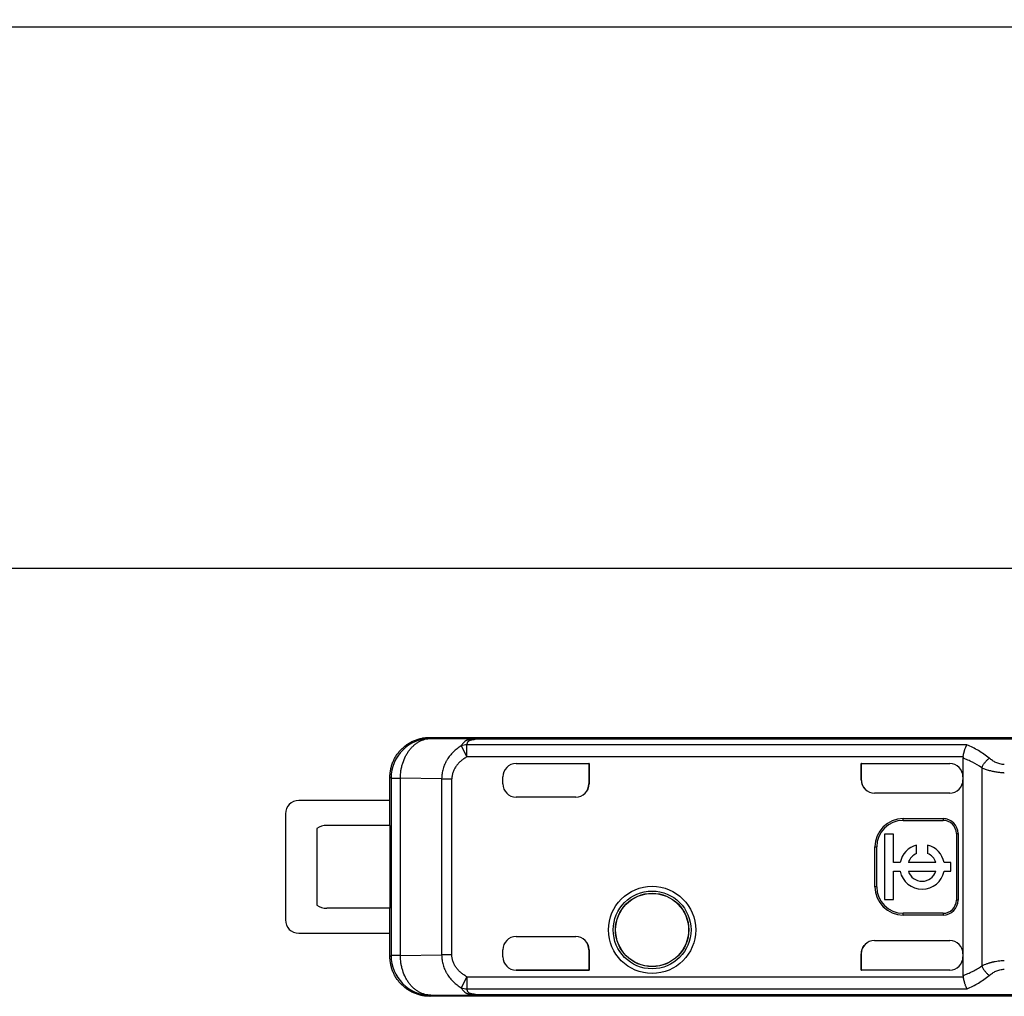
# Model space of a CAD drawing. Header units: millimetres. Extents: x 0 to 210, y 0 to 297.
# Tile 19 of 45: x 116 to 124, y 151 to 158. Entities that reach past the tile are written whole.
import ezdxf
from ezdxf.enums import TextEntityAlignment as Align

# ---------------------------------------------------------------- set-up
doc = ezdxf.new("R2010")
doc.units = ezdxf.units.MM
doc.header["$LTSCALE"] = 19.36
doc.layers.get('0').update_dxf_attribs({"linetype": 'CONTINUOUS'})
doc.layers.add('Z_DIM_2D', color=7, linetype='CONTINUOUS')
doc.styles.add('TEXTSTYLE_3', font='helveticaneueltw1g-ltcn.otf')
doc.styles.add('TEXTSTYLE_4', font='gdt', dxfattribs={"width": 0.7})
doc.dimstyles.new('DIMSTYLE_1', dxfattribs={"dimtxt": 2.1, "dimasz": 3.5, "dimexe": 1.5, "dimexo": 0, "dimgap": 0.525, "dimtad": 1, "dimlfac": 2, "dimdsep": 46, "dimtxsty": 'TEXTSTYLE_3', "dimblk": '_FILLED', "dimblk1": '_FILLED', "dimblk2": '_FILLED', "dimcen": 0.09, "dimclrt": 5, "dimazin": 2, "dimtol": 1, "dimtp": 0.2, "dimtm": 0.2, "dimtfac": 1, "dimtofl": 0, "dimtmove": 0, "dimatfit": 3, "dimldrblk": '_FILLED', "dimfxl": 0, "dimtolj": 1, "dimarcsym": 0})
doc.dimstyles.new('DIMSTYLE_4', dxfattribs={"dimtxt": 2.1, "dimasz": 3.5, "dimexe": 1.5, "dimexo": 0, "dimgap": 0.525, "dimtad": 1, "dimlfac": 2, "dimdsep": 46, "dimtxsty": 'TEXTSTYLE_3', "dimblk": '_FILLED', "dimblk1": '_FILLED', "dimblk2": '_FILLED', "dimcen": 0.09, "dimclrt": 5, "dimazin": 2, "dimtol": 1, "dimtp": 0.4, "dimtm": 0.4, "dimtfac": 1, "dimtofl": 0, "dimtmove": 0, "dimatfit": 3, "dimldrblk": '_FILLED', "dimfxl": 0, "dimtolj": 1, "dimarcsym": 0})

# ---------------------------------------------------------------- blocks, each defined once
blk = doc.blocks.new('*D8')
at = {"layer": 'Z_DIM_2D', "color": 2, "linetype": 'Continuous', "transparency": 16777216}
for p, q in [((73.1902, 152.7847), (73.1902, 159.5595)), ((128.1902, 152.7847), (128.1902, 159.5595)), ((73.1902, 158.0595), (100.6902, 158.0595)), ((128.1902, 158.0595), (100.6902, 158.0595))]:
    blk.add_line(p, q, dxfattribs=at)
at = {"layer": 'Z_DIM_2D', "color": 5, "linetype": 'Continuous', "transparency": 16777216}
for s, height, style, p in [('110', 2.1, 'TEXTSTYLE_3', (98.5986, 158.5845)), ('`', 1.47, 'TEXTSTYLE_4', (101.5717, 158.8995)), ('0.2', 1.47, 'TEXTSTYLE_3', (103.6634, 158.8995))]:
    blk.add_text(s, height=height, dxfattribs=dict(at, style=style)).set_placement(p, align=Align.CENTER)
blk = doc.blocks.new('_FILLED')
at = {"color": 0, "linetype": 'ByBlock'}
blk.add_solid([(0, 0), (-1, 0.125), (-1, -0.125)], dxfattribs=at)
blk = doc.blocks.new('_NONE')
blk = doc.blocks.new('*D9')
at = {"layer": 'Z_DIM_2D', "color": 2, "linetype": 'Continuous', "transparency": 16777216}
for p, q in [((65.9402, 152.4847), (65.9402, 163.6523)), ((135.4402, 152.4847), (135.4402, 163.6523)), ((65.9402, 162.1523), (100.6902, 162.1523)), ((135.4402, 162.1523), (100.6902, 162.1523))]:
    blk.add_line(p, q, dxfattribs=at)
at = {"layer": 'Z_DIM_2D', "color": 5, "linetype": 'Continuous', "transparency": 16777216}
for s, height, style, p in [('139', 2.1, 'TEXTSTYLE_3', (98.5986, 162.6773)), ('`', 1.47, 'TEXTSTYLE_4', (101.5717, 162.9923)), ('0.4', 1.47, 'TEXTSTYLE_3', (103.6634, 162.9923))]:
    blk.add_text(s, height=height, dxfattribs=dict(at, style=style)).set_placement(p, align=Align.CENTER)

msp = doc.modelspace()

# ---------------------------------------------------------------- linework, layer by layer
at = {"color": 7, "linetype": 'Continuous'}
for p, q in [((74.2652, 153.9847), (127.1152, 153.9847)), ((119.0527, 152.2347), (118.3652, 152.2347)), ((118.2652, 152.1347), (118.2652, 151.3347)), ((118.3652, 151.2347), (119.0527, 151.2347)), ((123.2694, 150.9572), (123.2692, 150.9572)), ((123.2692, 150.9572), (123.2692, 150.9569)), ((123.2692, 150.9569), (123.2694, 150.9569)), ((123.2693, 150.9569), (123.2694, 150.9572)), ((123.2693, 150.9569), (123.2694, 150.9569))]:
    msp.add_line(p, q, dxfattribs=at)
at = {"color": 6, "linetype": 'Continuous'}
for p, q in [((119.3527, 152.7097), (119.3546, 152.7097)), ((119.3546, 152.7097), (124.0777, 152.7097)), ((119.3609, 152.7015), (119.3546, 152.7097)), ((120.0027, 152.5124), (120.5527, 152.5124)), ((120.0027, 152.5122), (120.5514, 152.5122)), ((120.5527, 152.5124), (120.5514, 152.5122)), ((120.5514, 152.5122), (120.5514, 152.3597)), ((120.5527, 152.5124), (120.5527, 152.3597)), ((122.6027, 152.5124), (123.2694, 152.5124)), ((122.604, 152.5122), (122.6027, 152.5124)), ((122.6027, 152.3898), (122.6027, 152.5124)), ((122.604, 152.5122), (123.2694, 152.5122)), ((122.604, 152.3853), (122.604, 152.5122)), ((123.3694, 152.5536), (123.3694, 150.9158)), ((119.0527, 152.0472), (119.0527, 152.4097)), ((119.9027, 152.3597), (119.9027, 152.4124)), ((123.2694, 152.2898), (122.7027, 152.2898)), ((120.4527, 152.2597), (120.0027, 152.2597)), ((122.9194, 152.0979), (123.2194, 152.0979)), ((122.9194, 152.0847), (123.2194, 152.0847)), ((118.5027, 152.0222), (118.5027, 151.4472)), ((119.0538, 152.0472), (118.5777, 152.0472)), ((119.0538, 151.4222), (119.0538, 152.0472)), ((122.8452, 151.9817), (122.779, 151.9817)), ((122.779, 151.9817), (122.779, 151.4877)), ((122.8452, 151.7678), (122.8452, 151.9817)), ((123.3194, 151.9847), (123.3194, 151.4847)), ((123.3326, 151.9847), (123.3326, 151.4847)), ((122.7061, 151.5847), (122.7061, 151.8847)), ((122.7194, 151.5847), (122.7194, 151.8847)), ((123.0204, 151.8349), (123.0204, 151.8982)), ((123.1032, 151.8982), (123.1032, 151.8349)), ((122.8964, 151.7678), (122.8452, 151.7678)), ((123.165, 151.7678), (122.9585, 151.7678)), ((123.279, 151.7678), (123.2271, 151.7678)), ((123.279, 151.7016), (123.279, 151.7678)), ((122.8452, 151.7016), (122.8964, 151.7016)), ((122.8452, 151.4877), (122.8452, 151.7016)), ((122.9585, 151.7016), (123.165, 151.7016)), ((123.2271, 151.7016), (123.279, 151.7016)), ((122.779, 151.4877), (122.8452, 151.4877)), ((119.0538, 151.4222), (118.5777, 151.4222)), ((119.0527, 151.0597), (119.0527, 151.4222)), ((123.2194, 151.3847), (122.9194, 151.3847)), ((123.2194, 151.3715), (122.9194, 151.3715)), ((120.0027, 151.2097), (120.4527, 151.2097)), ((122.7027, 151.1796), (123.2694, 151.1796)), ((119.9027, 151.0569), (119.9027, 151.1097)), ((120.5514, 151.1097), (120.5514, 150.9572)), ((120.5527, 151.1097), (120.5527, 150.9569)), ((122.6319, 151.1502), (122.632, 151.1503)), ((122.6027, 151.0796), (122.604, 151.0821)), ((122.6027, 150.9569), (122.6027, 151.0796)), ((122.604, 150.9572), (122.604, 151.0821)), ((120.0027, 150.9572), (120.5514, 150.9572)), ((120.5527, 150.9569), (120.0027, 150.9569)), ((120.5514, 150.9572), (120.5527, 150.9569)), ((122.6027, 150.9569), (122.604, 150.9572)), ((123.2692, 150.9569), (122.6027, 150.9569)), ((123.2692, 150.9572), (122.604, 150.9572)), ((119.3546, 150.7597), (119.3598, 150.768)), ((124.0777, 150.7597), (119.3546, 150.7597))]:
    msp.add_line(p, q, dxfattribs=at)
at = {"color": 9, "linetype": 'Continuous'}
for p, q in [((119.361, 152.7014), (119.3609, 152.7015)), ((119.361, 152.7014), (119.6966, 152.6979)), ((123.3991, 152.6524), (119.6327, 152.6524)), ((119.6327, 152.5628), (119.6327, 152.6524)), ((124.5907, 152.6979), (119.6966, 152.6979)), ((119.6966, 152.6953), (119.6966, 152.6979)), ((124.5908, 152.6953), (119.6966, 152.6953)), ((119.5898, 152.6454), (119.6327, 152.5628)), ((123.3701, 152.5628), (119.6327, 152.5628)), ((120.0027, 152.5122), (120.0027, 152.5124)), ((123.2694, 152.5124), (123.2694, 152.5122)), ((123.5108, 152.4812), (123.5108, 150.9881)), ((119.061, 152.4014), (119.0527, 152.4097)), ((119.061, 152.4014), (119.1312, 152.4014)), ((119.061, 152.4014), (119.061, 151.068)), ((119.4423, 152.3981), (119.1312, 152.4014)), ((119.1312, 151.068), (119.1312, 152.4014)), ((119.4423, 152.3981), (119.5189, 152.3981)), ((119.4423, 152.3981), (119.4423, 151.0712)), ((119.5189, 151.0712), (119.5189, 152.3981)), ((120.5527, 152.3597), (120.5514, 152.3597)), ((122.6027, 152.3898), (122.604, 152.3885)), ((122.9194, 152.0847), (122.9194, 152.0979)), ((123.2194, 152.0979), (123.2194, 152.0847)), ((123.3194, 151.9847), (123.3326, 151.9847)), ((122.7061, 151.8847), (122.7194, 151.8847)), ((122.7194, 151.5847), (122.7061, 151.5847)), ((123.3326, 151.4847), (123.3194, 151.4847)), ((122.9194, 151.3715), (122.9194, 151.3847)), ((123.2194, 151.3847), (123.2194, 151.3715)), ((120.5514, 151.1097), (120.5527, 151.1097)), ((119.0527, 151.0597), (119.061, 151.068)), ((119.1312, 151.068), (119.061, 151.068)), ((119.1312, 151.068), (119.4423, 151.0712)), ((119.5189, 151.0712), (119.4423, 151.0712)), ((120.0027, 150.9569), (120.0027, 150.9572)), ((123.2692, 150.9572), (123.2693, 150.9569)), ((119.6327, 150.9066), (119.5898, 150.824)), ((119.6327, 150.9066), (123.3701, 150.9066)), ((119.6327, 150.9066), (119.6327, 150.817)), ((119.6327, 150.817), (123.3997, 150.817)), ((119.3598, 150.768), (119.6966, 150.7715)), ((119.6966, 150.7741), (119.6879, 150.7747)), ((119.6966, 150.7741), (124.5908, 150.7741)), ((119.6966, 150.7715), (119.6966, 150.7741)), ((119.6966, 150.7715), (124.5908, 150.7715))]:
    msp.add_line(p, q, dxfattribs=at)
at = {"color": 6, "linetype": 'Continuous'}
for radius in [0.3285, 0.275]:
    msp.add_circle((121.0277, 151.2597), radius, dxfattribs=at)
at = {"color": 9, "linetype": 'Continuous'}
for radius in [0.2929, 0.2761]:
    msp.add_circle((121.0277, 151.2597), radius, dxfattribs=at)
for centre, radius, start, end in [((119.361, 152.4014), 0.3, 90.00981, 179.99474), ((119.7151, 152.355), 0.3407, 93.11656, 94.53537)]:
    msp.add_arc(centre, radius, start, end, dxfattribs=at)
at = {"color": 6, "linetype": 'Continuous'}
for centre, radius, start, end in [((123.2694, 152.4124), 0.1, 0.00245, 89.9998), ((123.5273, 152.546), 0.1581, 173.90584, 177.25519), ((120.0027, 152.3597), 0.1, 180, 270), ((118.3652, 152.1347), 0.1, 90.00133, 179.99911), ((122.9194, 151.8847), 0.2132, 90, 180), ((122.9194, 151.8847), 0.2, 90, 180), ((123.2194, 151.9847), 0.1132, 360, 90), ((123.2194, 151.9847), 0.1, 0, 90), ((118.5777, 151.9222), 0.125, 90, 126.8699), ((123.0618, 151.7347), 0.1686, 104.20419, 168.67274), ((123.0618, 151.7347), 0.1085, 112.43198, 162.21534), ((123.0618, 151.7347), 0.1686, 11.32726, 75.79581), ((123.0618, 151.7347), 0.1085, 17.78466, 67.56802), ((123.0618, 151.7347), 0.1686, 191.32726, 348.67274), ((123.0618, 151.7347), 0.1085, 197.78466, 342.21534), ((122.9194, 151.5847), 0.2132, 180, 270), ((122.9194, 151.5847), 0.2, 180, 270), ((123.2194, 151.4847), 0.1132, 270, 0), ((123.2194, 151.4847), 0.1, 270, 0), ((118.5777, 151.5472), 0.125, 233.1301, 270), ((118.3652, 151.3347), 0.1, 180.00089, 269.99867), ((120.0027, 151.1097), 0.1, 90, 180), ((122.7027, 151.0796), 0.1, 90.00237, 179.99784), ((119.361, 151.068), 0.3, 180.00322, 269.75999), ((123.2694, 151.0572), 0.1, 270.00024, 359.85682), ((123.5272, 150.9234), 0.158, 182.74514, 186.09597), ((119.3529, 151.0597), 0.3, 269.95547, 270.32231)]:
    msp.add_arc(centre, radius, start, end, dxfattribs=at)
at = {"color": 7, "linetype": 'Continuous'}
for centre, radius, start, end in [((123.6823, 152.7931), 0.3505, 269.16929, 269.74437), ((123.2694, 151.0569), 0.1, 270.537, 359.46333), ((123.2662, 151.057), 0.1031, 359.46785, 359.99485), ((123.2694, 151.0578), 0.1009, 270.0025, 270.53477)]:
    msp.add_arc(centre, radius, start, end, dxfattribs=at)
at = {"color": 6, "linetype": 'Continuous'}
for centre, major_axis, ratio, start_param, end_param in [((120.0027, 152.4124), (0, 0.1), 0.999994, 0, 1.570796), ((120.0027, 152.4122), (0, 0.1), 0.999994, 0, 1.568178), ((123.2694, 152.4122), (0, 0.1), 0.999994, -1.568178, 0), ((120.4527, 152.3597), (0.1, 0), 0.999848, -1.570796, 0), ((120.4514, 152.3597), (0.1, 0), 0.999848, -1.557708, 0), ((122.7027, 152.3898), (0.0707, -0.0707), 0.999695, -2.356347, -0.785246), ((123.2694, 152.3898), (0, 0.1), 0.999848, -3.141593, -1.570796), ((120.4527, 151.1097), (0.1, 0), 0.999848, -0.000001, 1.570796), ((120.4514, 151.1097), (0.1, 0), 0.999848, 0, 1.557708), ((123.2694, 151.0796), (0, 0.1), 0.999848, -1.570795, 0), ((120.0027, 151.0569), (0, 0.1), 0.999994, -4.712389, -3.141593), ((120.0027, 151.0572), (0, 0.1), 0.999994, -4.709771, -3.141593)]:
    msp.add_ellipse(centre, major_axis=major_axis, ratio=ratio, start_param=start_param, end_param=end_param, dxfattribs=at)
for points, knots in [([(119.0527, 152.4097), (119.0527, 152.4195), (119.0537, 152.4392), (119.058, 152.4683), (119.0652, 152.4969), (119.0751, 152.5247), (119.0877, 152.5513), (119.1029, 152.5766), (119.1204, 152.6003), (119.1402, 152.6222), (119.1621, 152.642), (119.1858, 152.6595), (119.211, 152.6747), (119.2377, 152.6873), (119.2655, 152.6972), (119.2941, 152.7044), (119.3184, 152.708), (119.3355, 152.7093), (119.3441, 152.7096), (119.3484, 152.7097), (119.3508, 152.7097), (119.3521, 152.7097), (119.3527, 152.7097)], [0, 0, 0, 0, 0.062499, 0.124997, 0.187496, 0.249995, 0.312493, 0.374992, 0.437491, 0.499989, 0.562488, 0.624987, 0.687485, 0.749984, 0.812483, 0.874981, 0.93748, 0.968739, 0.984369, 0.992185, 0.996092, 1, 1, 1, 1]), ([(119.6635, 152.6912), (119.6653, 152.6916), (119.6692, 152.6924), (119.6752, 152.6934), (119.6816, 152.6941), (119.6859, 152.6945), (119.6882, 152.6947)], [0, 0, 0, 0, 0.225866, 0.471237, 0.73058, 1, 1, 1, 1]), ([(123.3701, 152.5628), (123.3708, 152.5675), (123.3725, 152.5768), (123.3754, 152.5905), (123.3782, 152.6015), (123.3806, 152.6099), (123.383, 152.6177), (123.3861, 152.6268), (123.3896, 152.6353), (123.3924, 152.6414), (123.3946, 152.6454), (123.3968, 152.6491), (123.3983, 152.6513), (123.3991, 152.6524)], [0, 0, 0, 0, 0.150923, 0.298987, 0.441538, 0.509989, 0.576181, 0.700786, 0.813651, 0.865291, 0.913591, 0.958496, 1, 1, 1, 1]), ([(122.604, 152.3853), (122.604, 152.3849), (122.6041, 152.3842), (122.6042, 152.383), (122.6042, 152.3819), (122.6043, 152.3807), (122.6044, 152.3796), (122.6045, 152.378), (122.6048, 152.3754), (122.6054, 152.3716), (122.6066, 152.3656), (122.6086, 152.3582), (122.6128, 152.3467), (122.6201, 152.3331), (122.6278, 152.3235), (122.632, 152.3191)], [0, 0, 0, 0, 0.015637, 0.031276, 0.046913, 0.06255, 0.078188, 0.093825, 0.125099, 0.187644, 0.250189, 0.375245, 0.500302, 0.750151, 1, 1, 1, 1]), ([(122.604, 151.0821), (122.604, 151.0829), (122.6041, 151.0841), (122.6041, 151.0857), (122.6042, 151.0872), (122.6043, 151.0892), (122.6048, 151.0939), (122.6059, 151.1009), (122.6082, 151.11), (122.6124, 151.1219), (122.6197, 151.1358), (122.6276, 151.1457), (122.6319, 151.1502)], [0, 0, 0, 0, 0.031277, 0.046915, 0.062554, 0.093831, 0.125108, 0.250171, 0.375235, 0.500299, 0.750149, 1, 1, 1, 1]), ([(119.3527, 150.7597), (119.3521, 150.7597), (119.3508, 150.7597), (119.3484, 150.7597), (119.3441, 150.7598), (119.3355, 150.7601), (119.3184, 150.7614), (119.2941, 150.765), (119.2655, 150.7721), (119.2377, 150.7821), (119.211, 150.7947), (119.1858, 150.8098), (119.1621, 150.8274), (119.1402, 150.8472), (119.1204, 150.8691), (119.1029, 150.8927), (119.0877, 150.918), (119.0751, 150.9447), (119.0652, 150.9725), (119.058, 151.0011), (119.0537, 151.0302), (119.0527, 151.0499), (119.0527, 151.0597)], [0, 0, 0, 0, 0.003908, 0.007815, 0.015631, 0.031261, 0.06252, 0.125019, 0.187517, 0.250016, 0.312515, 0.375013, 0.437512, 0.500011, 0.562509, 0.625008, 0.687507, 0.750005, 0.812504, 0.875003, 0.937501, 1, 1, 1, 1]), ([(119.3598, 150.768), (119.3523, 150.7681), (119.3373, 150.7692), (119.315, 150.7737), (119.2932, 150.781), (119.2721, 150.7911), (119.2518, 150.8038), (119.2325, 150.819), (119.2145, 150.8366), (119.1979, 150.8565), (119.1828, 150.8783), (119.1649, 150.9101), (119.1508, 150.9448), (119.1408, 150.9813), (119.1335, 151.0193), (119.1312, 151.0485), (119.1312, 151.068)], [0, 0, 0, 0, 0.053887, 0.108187, 0.163236, 0.21933, 0.276708, 0.335548, 0.395963, 0.457998, 0.521635, 0.586801, 0.721059, 0.789889, 0.859512, 1, 1, 1, 1]), ([(123.3701, 150.9066), (123.3708, 150.9019), (123.3725, 150.8925), (123.3755, 150.8789), (123.3784, 150.8679), (123.3809, 150.8595), (123.3834, 150.8516), (123.3865, 150.8426), (123.39, 150.8341), (123.393, 150.828), (123.3951, 150.824), (123.3974, 150.8203), (123.3989, 150.818), (123.3997, 150.817)], [0, 0, 0, 0, 0.150829, 0.298808, 0.441303, 0.509741, 0.575931, 0.700568, 0.813514, 0.865204, 0.913549, 0.958487, 1, 1, 1, 1]), ([(119.6879, 150.7747), (119.6856, 150.7749), (119.6813, 150.7753), (119.6759, 150.7759), (119.6718, 150.7765), (119.6689, 150.777), (119.6661, 150.7776), (119.6643, 150.778), (119.6634, 150.7782)], [0, 0, 0, 0, 0.270788, 0.53034, 0.654599, 0.774562, 0.889949, 1, 1, 1, 1])]:
    msp.add_open_spline(points, degree=3, knots=knots, dxfattribs=at)
at = {"color": 9, "linetype": 'Continuous'}
for points, knots in [([(119.1312, 152.4014), (119.1313, 152.4209), (119.1336, 152.4501), (119.141, 152.4881), (119.1511, 152.5247), (119.1653, 152.5593), (119.1834, 152.5911), (119.1985, 152.613), (119.2152, 152.6328), (119.2333, 152.6504), (119.2526, 152.6656), (119.273, 152.6784), (119.2942, 152.6884), (119.3161, 152.6957), (119.3384, 152.7002), (119.3535, 152.7013), (119.361, 152.7014)], [0, 0, 0, 0, 0.14031, 0.209863, 0.278635, 0.412817, 0.477965, 0.541598, 0.603642, 0.66408, 0.722957, 0.780384, 0.836536, 0.891655, 0.946031, 1, 1, 1, 1]), ([(119.6966, 152.6979), (119.6929, 152.6979), (119.6855, 152.6977), (119.6747, 152.6971), (119.6643, 152.6959), (119.6544, 152.6944), (119.6453, 152.6923), (119.6382, 152.6902), (119.6331, 152.6882), (119.6296, 152.6867), (119.6269, 152.6853), (119.6249, 152.6842), (119.623, 152.6831), (119.6207, 152.6816), (119.6172, 152.6791), (119.6131, 152.6758), (119.6084, 152.6715), (119.6025, 152.6653), (119.596, 152.6567), (119.5917, 152.6493), (119.5898, 152.6454)], [0, 0, 0, 0, 0.088034, 0.173851, 0.256722, 0.335759, 0.40995, 0.478248, 0.5099, 0.53976, 0.567838, 0.581316, 0.594505, 0.620433, 0.645908, 0.696191, 0.746299, 0.796593, 0.897698, 1, 1, 1, 1]), ([(119.6327, 152.6524), (119.6253, 152.6527), (119.6107, 152.6518), (119.5965, 152.648), (119.5898, 152.6454)], [0, 0, 0, 0, 0.504172, 1, 1, 1, 1]), ([(119.6327, 152.6524), (119.6329, 152.6545), (119.6335, 152.6586), (119.6349, 152.6636), (119.6363, 152.6674), (119.6375, 152.6701), (119.6389, 152.6727), (119.6403, 152.6753), (119.6419, 152.6777), (119.6434, 152.6797), (119.6447, 152.6812), (119.6457, 152.6823), (119.6467, 152.6832), (119.6475, 152.6839), (119.6481, 152.6844), (119.6488, 152.6849), (119.6495, 152.6854), (119.6502, 152.6859), (119.6513, 152.6865), (119.6527, 152.6873), (119.6552, 152.6885), (119.6588, 152.6899), (119.6618, 152.6908), (119.6635, 152.6912)], [0, 0, 0, 0, 0.119448, 0.23464, 0.291025, 0.346783, 0.401981, 0.456658, 0.511148, 0.566155, 0.59413, 0.622638, 0.651913, 0.666994, 0.682467, 0.698251, 0.714341, 0.730815, 0.747818, 0.783433, 0.821308, 0.904814, 1, 1, 1, 1]), ([(119.6882, 152.6947), (119.6858, 152.6946), (119.6813, 152.6943), (119.6748, 152.6936), (119.6689, 152.6926), (119.6652, 152.6917), (119.6635, 152.6912)], [0, 0, 0, 0, 0.281639, 0.544725, 0.784573, 1, 1, 1, 1]), ([(123.5674, 152.5527), (123.5545, 152.5633), (123.5281, 152.5833), (123.4865, 152.6101), (123.4436, 152.6332), (123.4141, 152.6464), (123.3991, 152.6524)], [0, 0, 0, 0, 0.255376, 0.506233, 0.753947, 1, 1, 1, 1]), ([(119.5898, 152.6454), (119.5792, 152.6389), (119.5585, 152.6249), (119.5348, 152.6045), (119.5174, 152.5866), (119.5051, 152.5723), (119.4937, 152.5573), (119.4851, 152.5443), (119.4787, 152.5335), (119.4726, 152.5225), (119.4658, 152.5083), (119.4587, 152.4908), (119.4509, 152.4668), (119.4443, 152.436), (119.4424, 152.4107), (119.4423, 152.3981)], [0, 0, 0, 0, 0.124157, 0.248559, 0.310884, 0.373278, 0.435737, 0.498261, 0.529549, 0.560848, 0.62347, 0.686143, 0.748868, 0.874384, 1, 1, 1, 1]), ([(119.6327, 152.5628), (119.625, 152.5586), (119.6101, 152.5495), (119.5925, 152.5364), (119.5794, 152.5248), (119.5701, 152.5156), (119.5613, 152.5059), (119.5532, 152.4956), (119.5458, 152.4847), (119.5369, 152.4697), (119.5297, 152.4537), (119.5244, 152.437), (119.5214, 152.4242), (119.5195, 152.4112), (119.519, 152.4025), (119.5189, 152.3981)], [0, 0, 0, 0, 0.125, 0.249988, 0.312502, 0.375015, 0.437527, 0.500037, 0.562547, 0.625056, 0.749984, 0.812489, 0.874994, 0.937497, 1, 1, 1, 1]), ([(123.5108, 152.4812), (123.4886, 152.4962), (123.454, 152.5163), (123.406, 152.539), (123.3816, 152.5489), (123.3694, 152.5536)], [0, 0, 0, 0, 0.503854, 0.752749, 1, 1, 1, 1]), ([(123.5108, 152.4812), (123.5124, 152.4848), (123.5159, 152.4918), (123.5218, 152.502), (123.5283, 152.512), (123.5354, 152.5215), (123.5429, 152.5305), (123.5508, 152.5387), (123.5589, 152.5462), (123.5646, 152.5506), (123.5674, 152.5527)], [0, 0, 0, 0, 0.126384, 0.255104, 0.384788, 0.514044, 0.641485, 0.765775, 0.885658, 1, 1, 1, 1]), ([(123.6807, 152.5054), (123.6752, 152.5054), (123.6641, 152.5063), (123.6478, 152.5094), (123.6322, 152.5141), (123.6127, 152.5221), (123.5907, 152.5345), (123.5748, 152.5465), (123.5674, 152.5527)], [0, 0, 0, 0, 0.133678, 0.266069, 0.396292, 0.523762, 0.768921, 1, 1, 1, 1]), ([(119.4423, 151.0712), (119.4424, 151.0586), (119.4443, 151.0334), (119.4509, 151.0025), (119.4587, 150.9786), (119.4658, 150.9611), (119.4726, 150.9469), (119.4787, 150.9359), (119.4851, 150.9251), (119.4937, 150.912), (119.5051, 150.8971), (119.5174, 150.8828), (119.5348, 150.8649), (119.5585, 150.8445), (119.5792, 150.8304), (119.5898, 150.824)], [0, 0, 0, 0, 0.125616, 0.25113, 0.313855, 0.376527, 0.439149, 0.470449, 0.501737, 0.564263, 0.626726, 0.689122, 0.75145, 0.875852, 1, 1, 1, 1]), ([(119.6327, 150.9066), (119.625, 150.9108), (119.61, 150.9199), (119.5925, 150.933), (119.5794, 150.9445), (119.5701, 150.9538), (119.5613, 150.9635), (119.5532, 150.9738), (119.5457, 150.9846), (119.5391, 150.9959), (119.5333, 151.0077), (119.5283, 151.0198), (119.5243, 151.0324), (119.5214, 151.0451), (119.5195, 151.0581), (119.519, 151.0669), (119.5189, 151.0712)], [0, 0, 0, 0, 0.124989, 0.249967, 0.312475, 0.374982, 0.437489, 0.499994, 0.562498, 0.625002, 0.687504, 0.750005, 0.812505, 0.875004, 0.937502, 1, 1, 1, 1]), ([(123.6807, 151.0268), (123.673, 151.0268), (123.6576, 151.0263), (123.6346, 151.0241), (123.6158, 151.0212), (123.6029, 151.0186), (123.5956, 151.017), (123.5902, 151.0157), (123.5848, 151.0143), (123.5795, 151.0129), (123.5742, 151.0114), (123.5673, 151.0094), (123.5587, 151.0067), (123.5454, 151.0022), (123.5294, 150.9962), (123.5169, 150.9909), (123.5108, 150.9881)], [0, 0, 0, 0, 0.132108, 0.263439, 0.393262, 0.457409, 0.489257, 0.520944, 0.552461, 0.583802, 0.614958, 0.645921, 0.707239, 0.767703, 0.885853, 1, 1, 1, 1]), ([(123.3694, 150.9158), (123.3816, 150.9204), (123.406, 150.9304), (123.4419, 150.9473), (123.477, 150.9664), (123.4996, 150.9806), (123.5108, 150.9881)], [0, 0, 0, 0, 0.247185, 0.496017, 0.746832, 1, 1, 1, 1]), ([(123.5108, 150.9881), (123.5124, 150.9846), (123.5159, 150.9776), (123.5218, 150.9673), (123.5283, 150.9574), (123.5354, 150.9479), (123.5429, 150.9389), (123.5508, 150.9307), (123.5589, 150.9232), (123.5646, 150.9187), (123.5674, 150.9167)], [0, 0, 0, 0, 0.126387, 0.255109, 0.384796, 0.514052, 0.641494, 0.765782, 0.885662, 1, 1, 1, 1]), ([(123.5674, 150.9167), (123.5711, 150.9197), (123.5787, 150.9257), (123.5907, 150.9341), (123.6037, 150.9419), (123.6175, 150.949), (123.6323, 150.9551), (123.6478, 150.9599), (123.6641, 150.963), (123.6752, 150.9639), (123.6807, 150.964)], [0, 0, 0, 0, 0.113935, 0.23151, 0.352516, 0.476762, 0.604063, 0.734147, 0.866425, 1, 1, 1, 1]), ([(123.3997, 150.817), (123.4145, 150.823), (123.4439, 150.8363), (123.4867, 150.8594), (123.5281, 150.8861), (123.5545, 150.9061), (123.5674, 150.9167)], [0, 0, 0, 0, 0.245535, 0.493258, 0.744357, 1, 1, 1, 1]), ([(119.5898, 150.824), (119.5965, 150.8214), (119.6107, 150.8176), (119.6253, 150.8167), (119.6327, 150.817)], [0, 0, 0, 0, 0.49583, 1, 1, 1, 1]), ([(119.5898, 150.824), (119.5917, 150.8201), (119.596, 150.8126), (119.6025, 150.8041), (119.6084, 150.7979), (119.613, 150.7936), (119.6172, 150.7903), (119.6207, 150.7878), (119.6235, 150.786), (119.626, 150.7846), (119.628, 150.7835), (119.6302, 150.7824), (119.6331, 150.7811), (119.6369, 150.7797), (119.6409, 150.7784), (119.6467, 150.7767), (119.6544, 150.775), (119.6643, 150.7734), (119.6747, 150.7723), (119.6855, 150.7717), (119.6929, 150.7715), (119.6966, 150.7715)], [0, 0, 0, 0, 0.102132, 0.203201, 0.253523, 0.303689, 0.354068, 0.379601, 0.405593, 0.432356, 0.446216, 0.460555, 0.490373, 0.522011, 0.555329, 0.590229, 0.664302, 0.743249, 0.826078, 0.911907, 1, 1, 1, 1]), ([(119.6634, 150.7782), (119.6617, 150.7786), (119.6587, 150.7795), (119.6546, 150.7812), (119.6516, 150.7827), (119.6495, 150.784), (119.6483, 150.7849), (119.6474, 150.7856), (119.6466, 150.7863), (119.6457, 150.7871), (119.6446, 150.7882), (119.6432, 150.7897), (119.6416, 150.7916), (119.64, 150.7941), (119.6385, 150.7966), (119.6373, 150.7993), (119.6363, 150.802), (119.6353, 150.8048), (119.6345, 150.8077), (119.6337, 150.8107), (119.6331, 150.8138), (119.6328, 150.8159), (119.6327, 150.817)], [0, 0, 0, 0, 0.094431, 0.177361, 0.250983, 0.284826, 0.316886, 0.332323, 0.347328, 0.376879, 0.405937, 0.434553, 0.490672, 0.54573, 0.60023, 0.654674, 0.709547, 0.765333, 0.822309, 0.880399, 0.939622, 1, 1, 1, 1]), ([(119.6879, 150.7747), (119.6855, 150.7748), (119.681, 150.7751), (119.6746, 150.7758), (119.6687, 150.7768), (119.6651, 150.7777), (119.6634, 150.7782)], [0, 0, 0, 0, 0.281747, 0.544679, 0.784367, 1, 1, 1, 1])]:
    msp.add_open_spline(points, degree=3, knots=knots, dxfattribs=at)
at = {"color": 7, "linetype": 'Continuous'}
for points, knots in [([(123.5108, 152.4812), (123.5151, 152.4792), (123.524, 152.4752), (123.5425, 152.4678), (123.5569, 152.4629), (123.5667, 152.46)], [0, 0, 0, 0, 0.241014, 0.488249, 1, 1, 1, 1]), ([(123.6772, 152.4426), (123.6675, 152.4427), (123.6481, 152.4438), (123.6195, 152.4475), (123.5918, 152.453), (123.5738, 152.4579), (123.565, 152.4605)], [0, 0, 0, 0, 0.256007, 0.509377, 0.757974, 1, 1, 1, 1])]:
    msp.add_open_spline(points, degree=3, knots=knots, dxfattribs=at)

# ---------------------------------------------------------------- dimensions: what is measured, and where the dimension line sits
at = {"layer": 'Z_DIM_2D', "color": 2, "linetype": 'Continuous'}
for base, p1, p2, dimstyle, picture, middle in [((135.4402, 162.1523), (65.9402, 152.4847), (135.4402, 152.4847), 'DIMSTYLE_4', '*D9', (100.6902, 162.1523)), ((128.1902, 158.0595), (73.1902, 152.7847), (128.1902, 152.7847), 'DIMSTYLE_1', '*D8', (100.6902, 158.0595))]:
    dim = msp.add_linear_dim(base=base, p1=p1, p2=p2, dimstyle=dimstyle, override={"dimblk1": 'NONE', "dimblk2": 'NONE', "dimsah": 1}, dxfattribs=at)
    dim.commit()
    dim.dimension.update_dxf_attribs({"geometry": picture, "text_midpoint": middle, "dimtype": 160})

doc.saveas('drawing.dxf')
